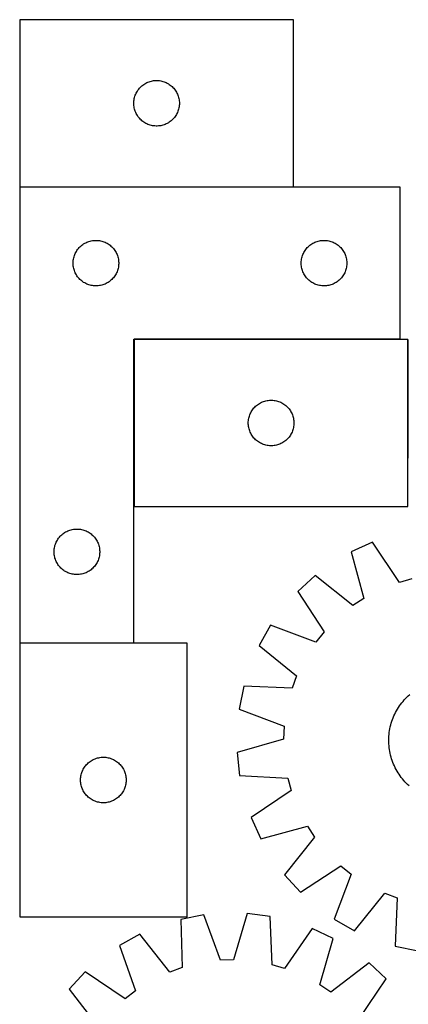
# Model space of a CAD drawing. Header units: millimetres. Extents: x 7 to 1493, y 7 to 2993.
# Tile 4 of 10: x 7 to 262, y 2334 to 2982. Entities that reach past the tile are written whole.
import ezdxf

# ---------------------------------------------------------------- set-up
doc = ezdxf.new("R2010")
doc.units = ezdxf.units.MM
doc.layers.add('COMMON', color=5, linetype='CONTINUOUS', true_color=0x0000ff)
doc.layers.add('CUT', color=7, linetype='CONTINUOUS', true_color=0x000000)

msp = doc.modelspace()

# ---------------------------------------------------------------- linework, layer by layer
at = {"layer": 'COMMON'}
for p, q in [((81.721958, 2771.606206), (81.721958, 2661.606206)), ((256.621958, 2771.706207), (81.821959, 2771.706207)), ((261.92196, 2693.472467), (261.92196, 2771.606206)), ((81.621958, 2571.706207), (6.621958, 2571.706207))]:
    msp.add_line(p, q, dxfattribs=at)
at = {"layer": 'CUT'}
for p, q in [((186.52484, 2982.033021), (6.52484, 2982.033021)), ((6.52484, 2982.033021), (6.52484, 2872.033021)), ((186.52484, 2872.033021), (186.52484, 2982.033021)), ((84.299415, 2935.724337), (84.763043, 2936.342163)), ((84.763043, 2936.342163), (85.257861, 2936.935303)), ((85.257861, 2936.935303), (85.782557, 2937.502183)), ((85.782557, 2937.502183), (86.33574, 2938.041301)), ((86.33574, 2938.041301), (86.915942, 2938.551228)), ((86.915942, 2938.551228), (87.521626, 2939.03061)), ((87.521626, 2939.03061), (88.151184, 2939.478176)), ((88.151184, 2939.478176), (88.802948, 2939.89274)), ((88.802948, 2939.89274), (89.475189, 2940.273203)), ((89.475189, 2940.273203), (90.166124, 2940.618555)), ((90.166124, 2940.618555), (90.873922, 2940.92788)), ((90.873922, 2940.92788), (91.596704, 2941.200359)), ((91.596704, 2941.200359), (92.332555, 2941.435269)), ((92.332555, 2941.435269), (93.079524, 2941.631987)), ((93.079524, 2941.631987), (93.835629, 2941.78999)), ((93.835629, 2941.78999), (94.598865, 2941.908861)), ((94.598865, 2941.908861), (95.367208, 2941.988284)), ((95.367208, 2941.988284), (96.138621, 2942.028048)), ((96.138621, 2942.028048), (96.911059, 2942.028048)), ((96.911059, 2942.028048), (97.682472, 2941.988284)), ((97.682472, 2941.988284), (98.450815, 2941.908861)), ((98.450815, 2941.908861), (99.214051, 2941.78999)), ((99.214051, 2941.78999), (99.970156, 2941.631987)), ((99.970156, 2941.631987), (100.717125, 2941.435269)), ((100.717125, 2941.435269), (101.452976, 2941.200359)), ((101.452976, 2941.200359), (102.175758, 2940.92788)), ((102.175758, 2940.92788), (102.883556, 2940.618555)), ((102.883556, 2940.618555), (103.574491, 2940.273203)), ((103.574491, 2940.273203), (104.246732, 2939.89274)), ((104.246732, 2939.89274), (104.898496, 2939.478176)), ((104.898496, 2939.478176), (105.528054, 2939.03061)), ((105.528054, 2939.03061), (106.133738, 2938.551228)), ((106.133738, 2938.551228), (106.71394, 2938.041301)), ((106.71394, 2938.041301), (107.267123, 2937.502183)), ((107.267123, 2937.502183), (107.791819, 2936.935303)), ((107.791819, 2936.935303), (108.286637, 2936.342163)), ((108.286637, 2936.342163), (108.750265, 2935.724337)), ((81.604342, 2928.575336), (81.703522, 2929.34138)), ((81.703522, 2929.34138), (81.842005, 2930.101302)), ((81.842005, 2930.101302), (82.019424, 2930.853088)), ((82.019424, 2930.853088), (82.235309, 2931.594743)), ((82.235309, 2931.594743), (82.489088, 2932.324302)), ((82.489088, 2932.324302), (82.780086, 2933.03983)), ((82.780086, 2933.03983), (83.107534, 2933.739428)), ((83.107534, 2933.739428), (83.470561, 2934.421242)), ((83.470561, 2934.421242), (83.868207, 2935.083464)), ((83.868207, 2935.083464), (84.299415, 2935.724337)), ((108.750265, 2935.724337), (109.181473, 2935.083464)), ((109.181473, 2935.083464), (109.579119, 2934.421242)), ((109.579119, 2934.421242), (109.942146, 2933.739428)), ((109.942146, 2933.739428), (110.269594, 2933.03983)), ((110.269594, 2933.03983), (110.560592, 2932.324302)), ((110.560592, 2932.324302), (110.814371, 2931.594743)), ((110.814371, 2931.594743), (111.030256, 2930.853088)), ((111.030256, 2930.853088), (111.207675, 2930.101302)), ((111.207675, 2930.101302), (111.346158, 2929.34138)), ((111.346158, 2929.34138), (111.445338, 2928.575336)), ((81.52484, 2927.033021), (81.544729, 2927.805202)), ((81.544729, 2926.26084), (81.52484, 2927.033021)), ((81.544729, 2927.805202), (81.604342, 2928.575336)), ((81.604342, 2925.490706), (81.544729, 2926.26084)), ((81.703522, 2924.724662), (81.604342, 2925.490706)), ((81.842005, 2923.96474), (81.703522, 2924.724662)), ((82.019424, 2923.212954), (81.842005, 2923.96474)), ((82.235309, 2922.471298), (82.019424, 2923.212954)), ((111.030256, 2923.212954), (110.814371, 2922.471298)), ((111.207675, 2923.96474), (111.030256, 2923.212954)), ((111.346158, 2924.724662), (111.207675, 2923.96474)), ((111.445338, 2925.490706), (111.346158, 2924.724662)), ((111.445338, 2928.575336), (111.504951, 2927.805202)), ((111.504951, 2926.26084), (111.445338, 2925.490706)), ((111.504951, 2927.805202), (111.52484, 2927.033021)), ((111.52484, 2927.033021), (111.504951, 2926.26084)), ((82.489088, 2921.74174), (82.235309, 2922.471298)), ((82.780086, 2921.026212), (82.489088, 2921.74174)), ((83.107534, 2920.326614), (82.780086, 2921.026212)), ((83.470561, 2919.6448), (83.107534, 2920.326614)), ((83.868207, 2918.982578), (83.470561, 2919.6448)), ((84.299415, 2918.341704), (83.868207, 2918.982578)), ((84.763043, 2917.723879), (84.299415, 2918.341704)), ((85.257861, 2917.130739), (84.763043, 2917.723879)), ((85.782557, 2916.563859), (85.257861, 2917.130739)), ((86.33574, 2916.02474), (85.782557, 2916.563859)), ((107.267123, 2916.563859), (106.71394, 2916.02474)), ((107.791819, 2917.130739), (107.267123, 2916.563859)), ((108.286637, 2917.723879), (107.791819, 2917.130739)), ((108.750265, 2918.341704), (108.286637, 2917.723879)), ((109.181473, 2918.982578), (108.750265, 2918.341704)), ((109.579119, 2919.6448), (109.181473, 2918.982578)), ((109.942146, 2920.326614), (109.579119, 2919.6448)), ((110.269594, 2921.026212), (109.942146, 2920.326614)), ((110.560592, 2921.74174), (110.269594, 2921.026212)), ((110.814371, 2922.471298), (110.560592, 2921.74174)), ((86.915942, 2915.514814), (86.33574, 2916.02474)), ((87.521626, 2915.035432), (86.915942, 2915.514814)), ((88.151184, 2914.587866), (87.521626, 2915.035432)), ((88.802948, 2914.173302), (88.151184, 2914.587866)), ((89.475189, 2913.792839), (88.802948, 2914.173302)), ((90.166124, 2913.447487), (89.475189, 2913.792839)), ((90.873922, 2913.138161), (90.166124, 2913.447487)), ((91.596704, 2912.865683), (90.873922, 2913.138161)), ((92.332555, 2912.630773), (91.596704, 2912.865683)), ((93.079524, 2912.434055), (92.332555, 2912.630773)), ((93.835629, 2912.276052), (93.079524, 2912.434055)), ((94.598865, 2912.157181), (93.835629, 2912.276052)), ((95.367208, 2912.077758), (94.598865, 2912.157181)), ((96.138621, 2912.037994), (95.367208, 2912.077758)), ((96.911059, 2912.037994), (96.138621, 2912.037994)), ((97.682472, 2912.077758), (96.911059, 2912.037994)), ((98.450815, 2912.157181), (97.682472, 2912.077758)), ((99.214051, 2912.276052), (98.450815, 2912.157181)), ((99.970156, 2912.434055), (99.214051, 2912.276052)), ((100.717125, 2912.630773), (99.970156, 2912.434055)), ((101.452976, 2912.865683), (100.717125, 2912.630773)), ((102.175758, 2913.138161), (101.452976, 2912.865683)), ((102.883556, 2913.447487), (102.175758, 2913.138161)), ((103.574491, 2913.792839), (102.883556, 2913.447487)), ((104.246732, 2914.173302), (103.574491, 2913.792839)), ((104.898496, 2914.587866), (104.246732, 2914.173302)), ((105.528054, 2915.035432), (104.898496, 2914.587866)), ((106.133738, 2915.514814), (105.528054, 2915.035432)), ((106.71394, 2916.02474), (106.133738, 2915.514814)), ((6.52484, 2872.033021), (186.52484, 2872.033021)), ((6.621958, 2871.806207), (6.621958, 2571.806207)), ((256.621958, 2871.806207), (6.621958, 2871.806207)), ((256.621958, 2771.806207), (256.621958, 2871.806207)), ((45.613678, 2831.995307), (46.152796, 2832.54849)), ((46.152796, 2832.54849), (46.719676, 2833.073186)), ((46.719676, 2833.073186), (47.312816, 2833.568004)), ((47.312816, 2833.568004), (47.930642, 2834.031632)), ((47.930642, 2834.031632), (48.571515, 2834.462841)), ((48.571515, 2834.462841), (49.233737, 2834.860486)), ((49.233737, 2834.860486), (49.915551, 2835.223514)), ((49.915551, 2835.223514), (50.61515, 2835.550961)), ((50.61515, 2835.550961), (51.330677, 2835.84196)), ((51.330677, 2835.84196), (52.060236, 2836.095738)), ((52.060236, 2836.095738), (52.801891, 2836.311623)), ((52.801891, 2836.311623), (53.553677, 2836.489043)), ((53.553677, 2836.489043), (54.313599, 2836.627526)), ((54.313599, 2836.627526), (55.079643, 2836.726705)), ((55.079643, 2836.726705), (55.849777, 2836.786319)), ((55.849777, 2836.786319), (56.621958, 2836.806207)), ((56.621958, 2836.806207), (57.394139, 2836.786319)), ((57.394139, 2836.786319), (58.164273, 2836.726705)), ((58.164273, 2836.726705), (58.930317, 2836.627526)), ((58.930317, 2836.627526), (59.690239, 2836.489043)), ((59.690239, 2836.489043), (60.442025, 2836.311623)), ((60.442025, 2836.311623), (61.183681, 2836.095738)), ((61.183681, 2836.095738), (61.913239, 2835.84196)), ((61.913239, 2835.84196), (62.628767, 2835.550961)), ((62.628767, 2835.550961), (63.328365, 2835.223514)), ((63.328365, 2835.223514), (64.010179, 2834.860486)), ((64.010179, 2834.860486), (64.672401, 2834.462841)), ((64.672401, 2834.462841), (65.313275, 2834.031632)), ((65.313275, 2834.031632), (65.9311, 2833.568004)), ((65.9311, 2833.568004), (66.52424, 2833.073186)), ((66.52424, 2833.073186), (67.09112, 2832.54849)), ((67.09112, 2832.54849), (67.630239, 2831.995307)), ((195.613678, 2831.995307), (196.152796, 2832.54849)), ((196.152796, 2832.54849), (196.719676, 2833.073186)), ((196.719676, 2833.073186), (197.312816, 2833.568004)), ((197.312816, 2833.568004), (197.930642, 2834.031632)), ((197.930642, 2834.031632), (198.571515, 2834.462841)), ((198.571515, 2834.462841), (199.233737, 2834.860486)), ((199.233737, 2834.860486), (199.915551, 2835.223514)), ((199.915551, 2835.223514), (200.61515, 2835.550961)), ((200.61515, 2835.550961), (201.330677, 2835.84196)), ((201.330677, 2835.84196), (202.060236, 2836.095738)), ((202.060236, 2836.095738), (202.801891, 2836.311623)), ((202.801891, 2836.311623), (203.553677, 2836.489043)), ((203.553677, 2836.489043), (204.313599, 2836.627526)), ((204.313599, 2836.627526), (205.079643, 2836.726705)), ((205.079643, 2836.726705), (205.849777, 2836.786319)), ((205.849777, 2836.786319), (206.621958, 2836.806207)), ((206.621958, 2836.806207), (207.394139, 2836.786319)), ((207.394139, 2836.786319), (208.164273, 2836.726705)), ((208.164273, 2836.726705), (208.930317, 2836.627526)), ((208.930317, 2836.627526), (209.690239, 2836.489043)), ((209.690239, 2836.489043), (210.442025, 2836.311623)), ((210.442025, 2836.311623), (211.183681, 2836.095738)), ((211.183681, 2836.095738), (211.913239, 2835.84196)), ((211.913239, 2835.84196), (212.628767, 2835.550961)), ((212.628767, 2835.550961), (213.328365, 2835.223514)), ((213.328365, 2835.223514), (214.010179, 2834.860486)), ((214.010179, 2834.860486), (214.672401, 2834.462841)), ((214.672401, 2834.462841), (215.313275, 2834.031632)), ((215.313275, 2834.031632), (215.9311, 2833.568004)), ((215.9311, 2833.568004), (216.52424, 2833.073186)), ((216.52424, 2833.073186), (217.09112, 2832.54849)), ((217.09112, 2832.54849), (217.630239, 2831.995307)), ((42.022993, 2825.251523), (42.21971, 2825.998492)), ((42.21971, 2825.998492), (42.45462, 2826.734343)), ((42.45462, 2826.734343), (42.727099, 2827.457126)), ((42.727099, 2827.457126), (43.036424, 2828.164923)), ((43.036424, 2828.164923), (43.381776, 2828.855858)), ((43.381776, 2828.855858), (43.762239, 2829.528099)), ((43.762239, 2829.528099), (44.176803, 2830.179863)), ((44.176803, 2830.179863), (44.624369, 2830.809422)), ((44.624369, 2830.809422), (45.103751, 2831.415105)), ((45.103751, 2831.415105), (45.613678, 2831.995307)), ((67.630239, 2831.995307), (68.140165, 2831.415105)), ((68.140165, 2831.415105), (68.619547, 2830.809422)), ((68.619547, 2830.809422), (69.067113, 2830.179863)), ((69.067113, 2830.179863), (69.481678, 2829.528099)), ((69.481678, 2829.528099), (69.86214, 2828.855858)), ((69.86214, 2828.855858), (70.207492, 2828.164923)), ((70.207492, 2828.164923), (70.516818, 2827.457126)), ((70.516818, 2827.457126), (70.789297, 2826.734343)), ((70.789297, 2826.734343), (71.024206, 2825.998492)), ((71.024206, 2825.998492), (71.220924, 2825.251523)), ((192.022993, 2825.251523), (192.21971, 2825.998492)), ((192.21971, 2825.998492), (192.45462, 2826.734343)), ((192.45462, 2826.734343), (192.727099, 2827.457126)), ((192.727099, 2827.457126), (193.036424, 2828.164923)), ((193.036424, 2828.164923), (193.381776, 2828.855858)), ((193.381776, 2828.855858), (193.762239, 2829.528099)), ((193.762239, 2829.528099), (194.176803, 2830.179863)), ((194.176803, 2830.179863), (194.624369, 2830.809422)), ((194.624369, 2830.809422), (195.103751, 2831.415105)), ((195.103751, 2831.415105), (195.613678, 2831.995307)), ((217.630239, 2831.995307), (218.140165, 2831.415105)), ((218.140165, 2831.415105), (218.619547, 2830.809422)), ((218.619547, 2830.809422), (219.067113, 2830.179863)), ((219.067113, 2830.179863), (219.481678, 2829.528099)), ((219.481678, 2829.528099), (219.86214, 2828.855858)), ((219.86214, 2828.855858), (220.207492, 2828.164923)), ((220.207492, 2828.164923), (220.516818, 2827.457126)), ((220.516818, 2827.457126), (220.789297, 2826.734343)), ((220.789297, 2826.734343), (221.024206, 2825.998492)), ((221.024206, 2825.998492), (221.220924, 2825.251523)), ((41.626931, 2822.192426), (41.666695, 2822.963839)), ((41.626931, 2821.419989), (41.626931, 2822.192426)), ((41.666695, 2820.648575), (41.626931, 2821.419989)), ((41.666695, 2822.963839), (41.746118, 2823.732183)), ((41.746118, 2819.880232), (41.666695, 2820.648575)), ((41.746118, 2823.732183), (41.864989, 2824.495419)), ((41.864989, 2819.116996), (41.746118, 2819.880232)), ((41.864989, 2824.495419), (42.022993, 2825.251523)), ((42.022993, 2818.360891), (41.864989, 2819.116996)), ((71.220924, 2825.251523), (71.378927, 2824.495419)), ((71.378927, 2819.116996), (71.220924, 2818.360891)), ((71.378927, 2824.495419), (71.497798, 2823.732183)), ((71.497798, 2819.880232), (71.378927, 2819.116996)), ((71.497798, 2823.732183), (71.577221, 2822.963839)), ((71.577221, 2820.648575), (71.497798, 2819.880232)), ((71.577221, 2822.963839), (71.616985, 2822.192426)), ((71.616985, 2821.419989), (71.577221, 2820.648575)), ((71.616985, 2822.192426), (71.616985, 2821.419989)), ((191.626931, 2822.192426), (191.666695, 2822.963839)), ((191.626931, 2821.419989), (191.626931, 2822.192426)), ((191.666695, 2820.648575), (191.626931, 2821.419989)), ((191.666695, 2822.963839), (191.746118, 2823.732183)), ((191.746118, 2819.880232), (191.666695, 2820.648575)), ((191.746118, 2823.732183), (191.864989, 2824.495419)), ((191.864989, 2819.116996), (191.746118, 2819.880232)), ((191.864989, 2824.495419), (192.022993, 2825.251523)), ((192.022993, 2818.360891), (191.864989, 2819.116996)), ((221.220924, 2825.251523), (221.378927, 2824.495419)), ((221.378927, 2819.116996), (221.220924, 2818.360891)), ((221.378927, 2824.495419), (221.497798, 2823.732183)), ((221.497798, 2819.880232), (221.378927, 2819.116996)), ((221.497798, 2823.732183), (221.577221, 2822.963839)), ((221.577221, 2820.648575), (221.497798, 2819.880232)), ((221.577221, 2822.963839), (221.616985, 2822.192426)), ((221.616985, 2821.419989), (221.577221, 2820.648575)), ((221.616985, 2822.192426), (221.616985, 2821.419989)), ((42.21971, 2817.613923), (42.022993, 2818.360891)), ((42.45462, 2816.878072), (42.21971, 2817.613923)), ((42.727099, 2816.155289), (42.45462, 2816.878072)), ((43.036424, 2815.447491), (42.727099, 2816.155289)), ((43.381776, 2814.756556), (43.036424, 2815.447491)), ((43.762239, 2814.084315), (43.381776, 2814.756556)), ((44.176803, 2813.432551), (43.762239, 2814.084315)), ((44.624369, 2812.802993), (44.176803, 2813.432551)), ((45.103751, 2812.19731), (44.624369, 2812.802993)), ((68.619547, 2812.802993), (68.140165, 2812.19731)), ((69.067113, 2813.432551), (68.619547, 2812.802993)), ((69.481678, 2814.084315), (69.067113, 2813.432551)), ((69.86214, 2814.756556), (69.481678, 2814.084315)), ((70.207492, 2815.447491), (69.86214, 2814.756556)), ((70.516818, 2816.155289), (70.207492, 2815.447491)), ((70.789297, 2816.878072), (70.516818, 2816.155289)), ((71.024206, 2817.613923), (70.789297, 2816.878072)), ((71.220924, 2818.360891), (71.024206, 2817.613923)), ((192.21971, 2817.613923), (192.022993, 2818.360891)), ((192.45462, 2816.878072), (192.21971, 2817.613923)), ((192.727099, 2816.155289), (192.45462, 2816.878072)), ((193.036424, 2815.447491), (192.727099, 2816.155289)), ((193.381776, 2814.756556), (193.036424, 2815.447491)), ((193.762239, 2814.084315), (193.381776, 2814.756556)), ((194.176803, 2813.432551), (193.762239, 2814.084315)), ((194.624369, 2812.802993), (194.176803, 2813.432551)), ((195.103751, 2812.19731), (194.624369, 2812.802993)), ((218.619547, 2812.802993), (218.140165, 2812.19731)), ((219.067113, 2813.432551), (218.619547, 2812.802993)), ((219.481678, 2814.084315), (219.067113, 2813.432551)), ((219.86214, 2814.756556), (219.481678, 2814.084315)), ((220.207492, 2815.447491), (219.86214, 2814.756556)), ((220.516818, 2816.155289), (220.207492, 2815.447491)), ((220.789297, 2816.878072), (220.516818, 2816.155289)), ((221.024206, 2817.613923), (220.789297, 2816.878072)), ((221.220924, 2818.360891), (221.024206, 2817.613923)), ((45.613678, 2811.617107), (45.103751, 2812.19731)), ((46.152796, 2811.063924), (45.613678, 2811.617107)), ((46.719676, 2810.539228), (46.152796, 2811.063924)), ((47.312816, 2810.04441), (46.719676, 2810.539228)), ((47.930642, 2809.580782), (47.312816, 2810.04441)), ((48.571515, 2809.149574), (47.930642, 2809.580782)), ((49.233737, 2808.751929), (48.571515, 2809.149574)), ((49.915551, 2808.388901), (49.233737, 2808.751929)), ((50.61515, 2808.061454), (49.915551, 2808.388901)), ((51.330677, 2807.770455), (50.61515, 2808.061454)), ((52.060236, 2807.516677), (51.330677, 2807.770455)), ((52.801891, 2807.300791), (52.060236, 2807.516677)), ((53.553677, 2807.123372), (52.801891, 2807.300791)), ((54.313599, 2806.984889), (53.553677, 2807.123372)), ((55.079643, 2806.885709), (54.313599, 2806.984889)), ((55.849777, 2806.826096), (55.079643, 2806.885709)), ((56.621958, 2806.806207), (55.849777, 2806.826096)), ((57.394139, 2806.826096), (56.621958, 2806.806207)), ((58.164273, 2806.885709), (57.394139, 2806.826096)), ((58.930317, 2806.984889), (58.164273, 2806.885709)), ((59.690239, 2807.123372), (58.930317, 2806.984889)), ((60.442025, 2807.300791), (59.690239, 2807.123372)), ((61.183681, 2807.516677), (60.442025, 2807.300791)), ((61.913239, 2807.770455), (61.183681, 2807.516677)), ((62.628767, 2808.061454), (61.913239, 2807.770455)), ((63.328365, 2808.388901), (62.628767, 2808.061454)), ((64.010179, 2808.751929), (63.328365, 2808.388901)), ((64.672401, 2809.149574), (64.010179, 2808.751929)), ((65.313275, 2809.580782), (64.672401, 2809.149574)), ((65.9311, 2810.04441), (65.313275, 2809.580782)), ((66.52424, 2810.539228), (65.9311, 2810.04441)), ((67.09112, 2811.063924), (66.52424, 2810.539228)), ((67.630239, 2811.617107), (67.09112, 2811.063924)), ((68.140165, 2812.19731), (67.630239, 2811.617107)), ((195.613678, 2811.617107), (195.103751, 2812.19731)), ((196.152796, 2811.063924), (195.613678, 2811.617107)), ((196.719676, 2810.539228), (196.152796, 2811.063924)), ((197.312816, 2810.04441), (196.719676, 2810.539228)), ((197.930642, 2809.580782), (197.312816, 2810.04441)), ((198.571515, 2809.149574), (197.930642, 2809.580782)), ((199.233737, 2808.751929), (198.571515, 2809.149574)), ((199.915551, 2808.388901), (199.233737, 2808.751929)), ((200.61515, 2808.061454), (199.915551, 2808.388901)), ((201.330677, 2807.770455), (200.61515, 2808.061454)), ((202.060236, 2807.516677), (201.330677, 2807.770455)), ((202.801891, 2807.300791), (202.060236, 2807.516677)), ((203.553677, 2807.123372), (202.801891, 2807.300791)), ((204.313599, 2806.984889), (203.553677, 2807.123372)), ((205.079643, 2806.885709), (204.313599, 2806.984889)), ((205.849777, 2806.826096), (205.079643, 2806.885709)), ((206.621958, 2806.806207), (205.849777, 2806.826096)), ((207.394139, 2806.826096), (206.621958, 2806.806207)), ((208.164273, 2806.885709), (207.394139, 2806.826096)), ((208.930317, 2806.984889), (208.164273, 2806.885709)), ((209.690239, 2807.123372), (208.930317, 2806.984889)), ((210.442025, 2807.300791), (209.690239, 2807.123372)), ((211.183681, 2807.516677), (210.442025, 2807.300791)), ((211.913239, 2807.770455), (211.183681, 2807.516677)), ((212.628767, 2808.061454), (211.913239, 2807.770455)), ((213.328365, 2808.388901), (212.628767, 2808.061454)), ((214.010179, 2808.751929), (213.328365, 2808.388901)), ((214.672401, 2809.149574), (214.010179, 2808.751929)), ((215.313275, 2809.580782), (214.672401, 2809.149574)), ((215.9311, 2810.04441), (215.313275, 2809.580782)), ((216.52424, 2810.539228), (215.9311, 2810.04441)), ((217.09112, 2811.063924), (216.52424, 2810.539228)), ((217.630239, 2811.617107), (217.09112, 2811.063924)), ((218.140165, 2812.19731), (217.630239, 2811.617107)), ((81.621958, 2571.806207), (81.621958, 2771.806207)), ((81.621958, 2771.806207), (256.621958, 2771.806207)), ((261.821959, 2771.606206), (81.821959, 2771.606206)), ((81.821959, 2771.606206), (81.821959, 2661.606206)), ((261.821959, 2661.606206), (261.821959, 2771.606206)), ((162.213061, 2728.124413), (162.818745, 2728.603795)), ((162.818745, 2728.603795), (163.448303, 2729.051362)), ((163.448303, 2729.051362), (164.100067, 2729.465926)), ((164.100067, 2729.465926), (164.772308, 2729.846388)), ((164.772308, 2729.846388), (165.463243, 2730.19174)), ((165.463243, 2730.19174), (166.171041, 2730.501066)), ((166.171041, 2730.501066), (166.893823, 2730.773545)), ((166.893823, 2730.773545), (167.629675, 2731.008454)), ((167.629675, 2731.008454), (168.376643, 2731.205172)), ((168.376643, 2731.205172), (169.132748, 2731.363176)), ((169.132748, 2731.363176), (169.895984, 2731.482046)), ((169.895984, 2731.482046), (170.664327, 2731.561469)), ((170.664327, 2731.561469), (171.43574, 2731.601233)), ((171.43574, 2731.601233), (172.208178, 2731.601233)), ((172.208178, 2731.601233), (172.979591, 2731.561469)), ((172.979591, 2731.561469), (173.747934, 2731.482046)), ((173.747934, 2731.482046), (174.511171, 2731.363176)), ((174.511171, 2731.363176), (175.267275, 2731.205172)), ((175.267275, 2731.205172), (176.014244, 2731.008454)), ((176.014244, 2731.008454), (176.750095, 2730.773545)), ((176.750095, 2730.773545), (177.472878, 2730.501066)), ((177.472878, 2730.501066), (178.180675, 2730.19174)), ((178.180675, 2730.19174), (178.87161, 2729.846388)), ((178.87161, 2729.846388), (179.543851, 2729.465926)), ((179.543851, 2729.465926), (180.195615, 2729.051362)), ((180.195615, 2729.051362), (180.825173, 2728.603795)), ((180.825173, 2728.603795), (181.430857, 2728.124413)), ((157.532428, 2721.167929), (157.786207, 2721.897488)), ((157.786207, 2721.897488), (158.077206, 2722.613015)), ((158.077206, 2722.613015), (158.404653, 2723.312613)), ((158.404653, 2723.312613), (158.767681, 2723.994427)), ((158.767681, 2723.994427), (159.165326, 2724.656649)), ((159.165326, 2724.656649), (159.596534, 2725.297523)), ((159.596534, 2725.297523), (160.060162, 2725.915349)), ((160.060162, 2725.915349), (160.55498, 2726.508488)), ((160.55498, 2726.508488), (161.079676, 2727.075369)), ((161.079676, 2727.075369), (161.632859, 2727.614487)), ((161.632859, 2727.614487), (162.213061, 2728.124413)), ((181.430857, 2728.124413), (182.011059, 2727.614487)), ((182.011059, 2727.614487), (182.564242, 2727.075369)), ((182.564242, 2727.075369), (183.088938, 2726.508488)), ((183.088938, 2726.508488), (183.583756, 2725.915349)), ((183.583756, 2725.915349), (184.047384, 2725.297523)), ((184.047384, 2725.297523), (184.478593, 2724.656649)), ((184.478593, 2724.656649), (184.876238, 2723.994427)), ((184.876238, 2723.994427), (185.239265, 2723.312613)), ((185.239265, 2723.312613), (185.566713, 2722.613015)), ((185.566713, 2722.613015), (185.857711, 2721.897488)), ((185.857711, 2721.897488), (186.11149, 2721.167929)), ((156.821959, 2716.606206), (156.841848, 2717.378388)), ((156.841848, 2715.834025), (156.821959, 2716.606206)), ((156.841848, 2717.378388), (156.901461, 2718.148521)), ((156.901461, 2715.063891), (156.841848, 2715.834025)), ((156.901461, 2718.148521), (157.000641, 2718.914565)), ((157.000641, 2718.914565), (157.139124, 2719.674487)), ((157.139124, 2719.674487), (157.316543, 2720.426273)), ((157.316543, 2720.426273), (157.532428, 2721.167929)), ((186.11149, 2721.167929), (186.327375, 2720.426273)), ((186.327375, 2720.426273), (186.504794, 2719.674487)), ((186.504794, 2719.674487), (186.643278, 2718.914565)), ((186.643278, 2718.914565), (186.742457, 2718.148521)), ((186.742457, 2718.148521), (186.80207, 2717.378388)), ((186.80207, 2715.834025), (186.742457, 2715.063891)), ((186.80207, 2717.378388), (186.821959, 2716.606206)), ((186.821959, 2716.606206), (186.80207, 2715.834025)), ((157.000641, 2714.297848), (156.901461, 2715.063891)), ((157.139124, 2713.537925), (157.000641, 2714.297848)), ((157.316543, 2712.78614), (157.139124, 2713.537925)), ((157.532428, 2712.044484), (157.316543, 2712.78614)), ((157.786207, 2711.314925), (157.532428, 2712.044484)), ((158.077206, 2710.599398), (157.786207, 2711.314925)), ((158.404653, 2709.899799), (158.077206, 2710.599398)), ((158.767681, 2709.217985), (158.404653, 2709.899799)), ((159.165326, 2708.555763), (158.767681, 2709.217985)), ((184.876238, 2709.217985), (184.478593, 2708.555763)), ((185.239265, 2709.899799), (184.876238, 2709.217985)), ((185.566713, 2710.599398), (185.239265, 2709.899799)), ((185.857711, 2711.314925), (185.566713, 2710.599398)), ((186.11149, 2712.044484), (185.857711, 2711.314925)), ((186.327375, 2712.78614), (186.11149, 2712.044484)), ((186.504794, 2713.537925), (186.327375, 2712.78614)), ((186.643278, 2714.297848), (186.504794, 2713.537925)), ((186.742457, 2715.063891), (186.643278, 2714.297848)), ((159.596534, 2707.91489), (159.165326, 2708.555763)), ((160.060162, 2707.297064), (159.596534, 2707.91489)), ((160.55498, 2706.703924), (160.060162, 2707.297064)), ((161.079676, 2706.137044), (160.55498, 2706.703924)), ((161.632859, 2705.597926), (161.079676, 2706.137044)), ((162.213061, 2705.088), (161.632859, 2705.597926)), ((162.818745, 2704.608618), (162.213061, 2705.088)), ((163.448303, 2704.161051), (162.818745, 2704.608618)), ((164.100067, 2703.746487), (163.448303, 2704.161051)), ((164.772308, 2703.366024), (164.100067, 2703.746487)), ((165.463243, 2703.020672), (164.772308, 2703.366024)), ((166.171041, 2702.711347), (165.463243, 2703.020672)), ((166.893823, 2702.438868), (166.171041, 2702.711347)), ((167.629675, 2702.203958), (166.893823, 2702.438868)), ((176.750095, 2702.438868), (176.014244, 2702.203958)), ((177.472878, 2702.711347), (176.750095, 2702.438868)), ((178.180675, 2703.020672), (177.472878, 2702.711347)), ((178.87161, 2703.366024), (178.180675, 2703.020672)), ((179.543851, 2703.746487), (178.87161, 2703.366024)), ((180.195615, 2704.161051), (179.543851, 2703.746487)), ((180.825173, 2704.608618), (180.195615, 2704.161051)), ((181.430857, 2705.088), (180.825173, 2704.608618)), ((182.011059, 2705.597926), (181.430857, 2705.088)), ((182.564242, 2706.137044), (182.011059, 2705.597926)), ((183.088938, 2706.703924), (182.564242, 2706.137044)), ((183.583756, 2707.297064), (183.088938, 2706.703924)), ((184.047384, 2707.91489), (183.583756, 2707.297064)), ((184.478593, 2708.555763), (184.047384, 2707.91489)), ((168.376643, 2702.007241), (167.629675, 2702.203958)), ((169.132748, 2701.849237), (168.376643, 2702.007241)), ((169.895984, 2701.730366), (169.132748, 2701.849237)), ((170.664327, 2701.650943), (169.895984, 2701.730366)), ((171.43574, 2701.611179), (170.664327, 2701.650943)), ((172.208178, 2701.611179), (171.43574, 2701.611179)), ((172.979591, 2701.650943), (172.208178, 2701.611179)), ((173.747934, 2701.730366), (172.979591, 2701.650943)), ((174.511171, 2701.849237), (173.747934, 2701.730366)), ((175.267275, 2702.007241), (174.511171, 2701.849237)), ((176.014244, 2702.203958), (175.267275, 2702.007241)), ((81.821959, 2661.606206), (261.821959, 2661.606206)), ((35.430642, 2644.031632), (36.071515, 2644.462841)), ((36.071515, 2644.462841), (36.733737, 2644.860486)), ((36.733737, 2644.860486), (37.415551, 2645.223514)), ((37.415551, 2645.223514), (38.11515, 2645.550961)), ((38.11515, 2645.550961), (38.830677, 2645.84196)), ((38.830677, 2645.84196), (39.560236, 2646.095738)), ((39.560236, 2646.095738), (40.301891, 2646.311623)), ((40.301891, 2646.311623), (41.053677, 2646.489043)), ((41.053677, 2646.489043), (41.813599, 2646.627526)), ((41.813599, 2646.627526), (42.579643, 2646.726705)), ((42.579643, 2646.726705), (43.349777, 2646.786319)), ((43.349777, 2646.786319), (44.121958, 2646.806207)), ((44.121958, 2646.806207), (44.894139, 2646.786319)), ((44.894139, 2646.786319), (45.664273, 2646.726705)), ((45.664273, 2646.726705), (46.430317, 2646.627526)), ((46.430317, 2646.627526), (47.190239, 2646.489043)), ((47.190239, 2646.489043), (47.942025, 2646.311623)), ((47.942025, 2646.311623), (48.683681, 2646.095738)), ((48.683681, 2646.095738), (49.413239, 2645.84196)), ((49.413239, 2645.84196), (50.128767, 2645.550961)), ((50.128767, 2645.550961), (50.828365, 2645.223514)), ((50.828365, 2645.223514), (51.510179, 2644.860486)), ((51.510179, 2644.860486), (52.172401, 2644.462841)), ((52.172401, 2644.462841), (52.813275, 2644.031632)), ((30.227099, 2637.457126), (30.536424, 2638.164923)), ((30.536424, 2638.164923), (30.881776, 2638.855858)), ((30.881776, 2638.855858), (31.262239, 2639.528099)), ((31.262239, 2639.528099), (31.676803, 2640.179863)), ((31.676803, 2640.179863), (32.124369, 2640.809422)), ((32.124369, 2640.809422), (32.603751, 2641.415105)), ((32.603751, 2641.415105), (33.113678, 2641.995307)), ((33.113678, 2641.995307), (33.652796, 2642.54849)), ((33.652796, 2642.54849), (34.219676, 2643.073186)), ((34.219676, 2643.073186), (34.812816, 2643.568004)), ((34.812816, 2643.568004), (35.430642, 2644.031632)), ((52.813275, 2644.031632), (53.4311, 2643.568004)), ((53.4311, 2643.568004), (54.02424, 2643.073186)), ((54.02424, 2643.073186), (54.59112, 2642.54849)), ((54.59112, 2642.54849), (55.130239, 2641.995307)), ((55.130239, 2641.995307), (55.640165, 2641.415105)), ((55.640165, 2641.415105), (56.119547, 2640.809422)), ((56.119547, 2640.809422), (56.567113, 2640.179863)), ((56.567113, 2640.179863), (56.981678, 2639.528099)), ((56.981678, 2639.528099), (57.36214, 2638.855858)), ((57.36214, 2638.855858), (57.707492, 2638.164923)), ((57.707492, 2638.164923), (58.016818, 2637.457126)), ((238.568031, 2638.147249), (224.550047, 2631.804799)), ((256.174104, 2611.708623), (238.568031, 2638.147249)), ((29.126931, 2632.192426), (29.166695, 2632.963839)), ((29.126931, 2631.419989), (29.126931, 2632.192426)), ((29.166695, 2630.648575), (29.126931, 2631.419989)), ((29.166695, 2632.963839), (29.246118, 2633.732183)), ((29.246118, 2633.732183), (29.364989, 2634.495419)), ((29.364989, 2634.495419), (29.522993, 2635.251523)), ((29.522993, 2635.251523), (29.71971, 2635.998492)), ((29.71971, 2635.998492), (29.95462, 2636.734343)), ((29.95462, 2636.734343), (30.227099, 2637.457126)), ((58.016818, 2637.457126), (58.289297, 2636.734343)), ((58.289297, 2636.734343), (58.524206, 2635.998492)), ((58.524206, 2635.998492), (58.720924, 2635.251523)), ((58.720924, 2635.251523), (58.878927, 2634.495419)), ((58.878927, 2634.495419), (58.997798, 2633.732183)), ((58.997798, 2633.732183), (59.077221, 2632.963839)), ((59.077221, 2632.963839), (59.116985, 2632.192426)), ((59.116985, 2631.419989), (59.077221, 2630.648575)), ((59.116985, 2632.192426), (59.116985, 2631.419989)), ((224.550047, 2631.804799), (232.786426, 2601.126845)), ((29.246118, 2629.880232), (29.166695, 2630.648575)), ((29.364989, 2629.116996), (29.246118, 2629.880232)), ((29.522993, 2628.360891), (29.364989, 2629.116996)), ((29.71971, 2627.613923), (29.522993, 2628.360891)), ((29.95462, 2626.878072), (29.71971, 2627.613923)), ((30.227099, 2626.155289), (29.95462, 2626.878072)), ((30.536424, 2625.447491), (30.227099, 2626.155289)), ((30.881776, 2624.756556), (30.536424, 2625.447491)), ((31.262239, 2624.084315), (30.881776, 2624.756556)), ((57.36214, 2624.756556), (56.981678, 2624.084315)), ((57.707492, 2625.447491), (57.36214, 2624.756556)), ((58.016818, 2626.155289), (57.707492, 2625.447491)), ((58.289297, 2626.878072), (58.016818, 2626.155289)), ((58.524206, 2627.613923), (58.289297, 2626.878072)), ((58.720924, 2628.360891), (58.524206, 2627.613923)), ((58.878927, 2629.116996), (58.720924, 2628.360891)), ((58.997798, 2629.880232), (58.878927, 2629.116996)), ((59.077221, 2630.648575), (58.997798, 2629.880232)), ((31.676803, 2623.432551), (31.262239, 2624.084315)), ((32.124369, 2622.802993), (31.676803, 2623.432551)), ((32.603751, 2622.19731), (32.124369, 2622.802993)), ((33.113678, 2621.617107), (32.603751, 2622.19731)), ((33.652796, 2621.063924), (33.113678, 2621.617107)), ((34.219676, 2620.539228), (33.652796, 2621.063924)), ((34.812816, 2620.04441), (34.219676, 2620.539228)), ((35.430642, 2619.580782), (34.812816, 2620.04441)), ((36.071515, 2619.149574), (35.430642, 2619.580782)), ((36.733737, 2618.751929), (36.071515, 2619.149574)), ((37.415551, 2618.388901), (36.733737, 2618.751929)), ((38.11515, 2618.061454), (37.415551, 2618.388901)), ((50.828365, 2618.388901), (50.128767, 2618.061454)), ((51.510179, 2618.751929), (50.828365, 2618.388901)), ((52.172401, 2619.149574), (51.510179, 2618.751929)), ((52.813275, 2619.580782), (52.172401, 2619.149574)), ((53.4311, 2620.04441), (52.813275, 2619.580782)), ((54.02424, 2620.539228), (53.4311, 2620.04441)), ((54.59112, 2621.063924), (54.02424, 2620.539228)), ((55.130239, 2621.617107), (54.59112, 2621.063924)), ((55.640165, 2622.19731), (55.130239, 2621.617107)), ((56.119547, 2622.802993), (55.640165, 2622.19731)), ((56.567113, 2623.432551), (56.119547, 2622.802993)), ((56.981678, 2624.084315), (56.567113, 2623.432551)), ((38.830677, 2617.770455), (38.11515, 2618.061454)), ((39.560236, 2617.516677), (38.830677, 2617.770455)), ((40.301891, 2617.300791), (39.560236, 2617.516677)), ((41.053677, 2617.123372), (40.301891, 2617.300791)), ((41.813599, 2616.984889), (41.053677, 2617.123372)), ((42.579643, 2616.885709), (41.813599, 2616.984889)), ((43.349777, 2616.826096), (42.579643, 2616.885709)), ((44.121958, 2616.806207), (43.349777, 2616.826096)), ((44.894139, 2616.826096), (44.121958, 2616.806207)), ((45.664273, 2616.885709), (44.894139, 2616.826096)), ((46.430317, 2616.984889), (45.664273, 2616.885709)), ((47.190239, 2617.123372), (46.430317, 2616.984889)), ((47.942025, 2617.300791), (47.190239, 2617.123372)), ((48.683681, 2617.516677), (47.942025, 2617.300791)), ((49.413239, 2617.770455), (48.683681, 2617.516677)), ((50.128767, 2618.061454), (49.413239, 2617.770455)), ((200.709223, 2616.117832), (189.337253, 2605.754008)), ((225.623578, 2596.41378), (200.709223, 2616.117832)), ((264.442795, 2613.977573), (256.174104, 2611.708623)), ((189.337253, 2605.754008), (206.650524, 2579.122722)), ((232.786426, 2601.126845), (225.623578, 2596.41378)), ((171.510821, 2583.467596), (163.898033, 2570.096882)), ((201.294668, 2572.426889), (171.510821, 2583.467596)), ((206.650524, 2579.122722), (201.294668, 2572.426889)), ((6.529226, 2571.606206), (6.529226, 2391.606206)), ((116.529226, 2571.606206), (6.529226, 2571.606206)), ((6.621958, 2571.806207), (81.621958, 2571.806207)), ((116.529226, 2391.606206), (116.529226, 2571.606206)), ((163.898033, 2570.096882), (188.593452, 2550.119118)), ((188.593452, 2550.119118), (185.568856, 2542.095952)), ((153.830969, 2543.392574), (150.722555, 2528.323788)), ((185.568856, 2542.095952), (153.830969, 2543.392574)), ((258.543486, 2533.331476), (259.366316, 2534.28119)), ((259.366316, 2534.28119), (260.218572, 2535.20459)), ((260.218572, 2535.20459), (261.099411, 2536.100764)), ((261.099411, 2536.100764), (262.007966, 2536.968828)), ((262.007966, 2536.968828), (262.943339, 2537.807926)), ((150.722555, 2528.323788), (180.382762, 2516.95511)), ((254.267777, 2527.134774), (254.898074, 2528.221849)), ((254.898074, 2528.221849), (255.562206, 2529.28859)), ((255.562206, 2529.28859), (256.259517, 2530.333943)), ((256.259517, 2530.333943), (256.98932, 2531.356878)), ((256.98932, 2531.356878), (257.750893, 2532.356384)), ((257.750893, 2532.356384), (258.543486, 2533.331476)), ((251.228949, 2520.246645), (251.644384, 2521.432571)), ((251.644384, 2521.432571), (252.096865, 2522.604863)), ((252.096865, 2522.604863), (252.585945, 2523.762363)), ((252.585945, 2523.762363), (253.111142, 2524.90393)), ((253.111142, 2524.90393), (253.671937, 2526.028437)), ((253.671937, 2526.028437), (254.267777, 2527.134774)), ((180.382762, 2516.95511), (179.985496, 2508.389975)), ((249.72051, 2514.153869), (249.94531, 2515.390182)), ((249.94531, 2515.390182), (250.208834, 2516.618825)), ((250.208834, 2516.618825), (250.51082, 2517.838584)), ((250.51082, 2517.838584), (250.85097, 2519.048255)), ((250.85097, 2519.048255), (251.228949, 2520.246645)), ((179.985496, 2508.389975), (149.400292, 2499.815589)), ((249.183762, 2507.900133), (249.212393, 2509.156392)), ((249.212393, 2509.156392), (249.28047, 2510.411132)), ((249.28047, 2510.411132), (249.387925, 2511.663115)), ((249.387925, 2511.663115), (249.534654, 2512.911104)), ((249.534654, 2512.911104), (249.72051, 2514.153869)), ((249.194605, 2506.643594), (249.183762, 2507.900133)), ((249.244912, 2505.388016), (249.194605, 2506.643594)), ((249.334633, 2504.134638), (249.244912, 2505.388016)), ((249.463678, 2502.884696), (249.334633, 2504.134638)), ((249.631922, 2501.639425), (249.463678, 2502.884696)), ((249.839198, 2500.400053), (249.631922, 2501.639425)), ((54.822819, 2495.023513), (55.522417, 2495.35096)), ((55.522417, 2495.35096), (56.237945, 2495.641959)), ((56.237945, 2495.641959), (56.967503, 2495.895737)), ((56.967503, 2495.895737), (57.709159, 2496.111622)), ((57.709159, 2496.111622), (58.460945, 2496.289042)), ((58.460945, 2496.289042), (59.220867, 2496.427525)), ((59.220867, 2496.427525), (59.986911, 2496.526704)), ((59.986911, 2496.526704), (60.757045, 2496.586318)), ((60.757045, 2496.586318), (61.529226, 2496.606206)), ((61.529226, 2496.606206), (62.301407, 2496.586318)), ((62.301407, 2496.586318), (63.071541, 2496.526704)), ((63.071541, 2496.526704), (63.837585, 2496.427525)), ((63.837585, 2496.427525), (64.597507, 2496.289042)), ((64.597507, 2496.289042), (65.349293, 2496.111622)), ((65.349293, 2496.111622), (66.090948, 2495.895737)), ((66.090948, 2495.895737), (66.820507, 2495.641959)), ((66.820507, 2495.641959), (67.536035, 2495.35096)), ((67.536035, 2495.35096), (68.235633, 2495.023513)), ((149.400292, 2499.815589), (151.100526, 2484.523769)), ((250.085301, 2499.167803), (249.839198, 2500.400053)), ((250.369989, 2497.943891), (250.085301, 2499.167803)), ((250.69298, 2496.729526), (250.369989, 2497.943891)), ((251.053955, 2495.525905), (250.69298, 2496.729526)), ((251.45256, 2494.334216), (251.053955, 2495.525905)), ((47.943692, 2487.964922), (48.289044, 2488.655857)), ((48.289044, 2488.655857), (48.669507, 2489.328098)), ((48.669507, 2489.328098), (49.084071, 2489.979862)), ((49.084071, 2489.979862), (49.531637, 2490.609421)), ((49.531637, 2490.609421), (50.011019, 2491.215104)), ((50.011019, 2491.215104), (50.520945, 2491.795306)), ((50.520945, 2491.795306), (51.060064, 2492.348489)), ((51.060064, 2492.348489), (51.626944, 2492.873185)), ((51.626944, 2492.873185), (52.220084, 2493.368003)), ((52.220084, 2493.368003), (52.83791, 2493.831631)), ((52.83791, 2493.831631), (53.478783, 2494.26284)), ((53.478783, 2494.26284), (54.141005, 2494.660485)), ((54.141005, 2494.660485), (54.822819, 2495.023513)), ((68.235633, 2495.023513), (68.917447, 2494.660485)), ((68.917447, 2494.660485), (69.579669, 2494.26284)), ((69.579669, 2494.26284), (70.220542, 2493.831631)), ((70.220542, 2493.831631), (70.838368, 2493.368003)), ((70.838368, 2493.368003), (71.431508, 2492.873185)), ((71.431508, 2492.873185), (71.998388, 2492.348489)), ((71.998388, 2492.348489), (72.537506, 2491.795306)), ((72.537506, 2491.795306), (73.047433, 2491.215104)), ((73.047433, 2491.215104), (73.526815, 2490.609421)), ((73.526815, 2490.609421), (73.974381, 2489.979862)), ((73.974381, 2489.979862), (74.388945, 2489.328098)), ((74.388945, 2489.328098), (74.769408, 2488.655857)), ((74.769408, 2488.655857), (75.11476, 2487.964922)), ((251.888399, 2493.155636), (251.45256, 2494.334216)), ((252.361044, 2491.991328), (251.888399, 2493.155636)), ((252.870027, 2490.84244), (252.361044, 2491.991328)), ((253.414846, 2489.710107), (252.870027, 2490.84244)), ((253.994964, 2488.595446), (253.414846, 2489.710107)), ((254.609809, 2487.499556), (253.994964, 2488.595446)), ((46.534199, 2481.992425), (46.573963, 2482.763838)), ((46.573963, 2482.763838), (46.653386, 2483.532182)), ((46.653386, 2483.532182), (46.772257, 2484.295418)), ((46.772257, 2484.295418), (46.93026, 2485.051522)), ((46.93026, 2485.051522), (47.126978, 2485.798491)), ((47.126978, 2485.798491), (47.361888, 2486.534342)), ((47.361888, 2486.534342), (47.634366, 2487.257125)), ((47.634366, 2487.257125), (47.943692, 2487.964922)), ((75.11476, 2487.964922), (75.424086, 2487.257125)), ((75.424086, 2487.257125), (75.696564, 2486.534342)), ((75.696564, 2486.534342), (75.931474, 2485.798491)), ((75.931474, 2485.798491), (76.128192, 2485.051522)), ((76.128192, 2485.051522), (76.286195, 2484.295418)), ((76.286195, 2484.295418), (76.405066, 2483.532182)), ((76.405066, 2483.532182), (76.484489, 2482.763838)), ((76.484489, 2482.763838), (76.524253, 2481.992425)), ((151.100526, 2484.523769), (182.822174, 2482.877022)), ((182.822174, 2482.877022), (185.091124, 2474.608332)), ((255.258772, 2486.42352), (254.609809, 2487.499556)), ((255.941214, 2485.3684), (255.258772, 2486.42352)), ((256.656462, 2484.335236), (255.941214, 2485.3684)), ((257.403809, 2483.325048), (256.656462, 2484.335236)), ((258.182519, 2482.338834), (257.403809, 2483.325048)), ((258.991821, 2481.377566), (258.182519, 2482.338834)), ((46.534199, 2481.219988), (46.534199, 2481.992425)), ((46.573963, 2480.448574), (46.534199, 2481.219988)), ((46.653386, 2479.680231), (46.573963, 2480.448574)), ((46.772257, 2478.916995), (46.653386, 2479.680231)), ((46.93026, 2478.16089), (46.772257, 2478.916995)), ((47.126978, 2477.413922), (46.93026, 2478.16089)), ((47.361888, 2476.678071), (47.126978, 2477.413922)), ((47.634366, 2475.955288), (47.361888, 2476.678071)), ((47.943692, 2475.24749), (47.634366, 2475.955288)), ((75.424086, 2475.955288), (75.11476, 2475.24749)), ((75.696564, 2476.678071), (75.424086, 2475.955288)), ((75.931474, 2477.413922), (75.696564, 2476.678071)), ((76.128192, 2478.16089), (75.931474, 2477.413922)), ((76.286195, 2478.916995), (76.128192, 2478.16089)), ((76.405066, 2479.680231), (76.286195, 2478.916995)), ((76.484489, 2480.448574), (76.405066, 2479.680231)), ((76.524253, 2481.219988), (76.484489, 2480.448574)), ((76.524253, 2481.992425), (76.524253, 2481.219988)), ((259.830919, 2480.442193), (258.991821, 2481.377566)), ((260.698983, 2479.533639), (259.830919, 2480.442193)), ((261.595157, 2478.652799), (260.698983, 2479.533639)), ((262.518557, 2477.800544), (261.595157, 2478.652799)), ((48.289044, 2474.556555), (47.943692, 2475.24749)), ((48.669507, 2473.884314), (48.289044, 2474.556555)), ((49.084071, 2473.23255), (48.669507, 2473.884314)), ((49.531637, 2472.602992), (49.084071, 2473.23255)), ((50.011019, 2471.997309), (49.531637, 2472.602992)), ((50.520945, 2471.417106), (50.011019, 2471.997309)), ((51.060064, 2470.863923), (50.520945, 2471.417106)), ((51.626944, 2470.339227), (51.060064, 2470.863923)), ((52.220084, 2469.844409), (51.626944, 2470.339227)), ((52.83791, 2469.380781), (52.220084, 2469.844409)), ((53.478783, 2468.949573), (52.83791, 2469.380781)), ((70.220542, 2469.380781), (69.579669, 2468.949573)), ((70.838368, 2469.844409), (70.220542, 2469.380781)), ((71.431508, 2470.339227), (70.838368, 2469.844409)), ((71.998388, 2470.863923), (71.431508, 2470.339227)), ((72.537506, 2471.417106), (71.998388, 2470.863923)), ((73.047433, 2471.997309), (72.537506, 2471.417106)), ((73.526815, 2472.602992), (73.047433, 2471.997309)), ((73.974381, 2473.23255), (73.526815, 2472.602992)), ((74.388945, 2473.884314), (73.974381, 2473.23255)), ((74.769408, 2474.556555), (74.388945, 2473.884314)), ((75.11476, 2475.24749), (74.769408, 2474.556555)), ((185.091124, 2474.608332), (158.652498, 2457.002259)), ((54.141005, 2468.551928), (53.478783, 2468.949573)), ((54.822819, 2468.1889), (54.141005, 2468.551928)), ((55.522417, 2467.861453), (54.822819, 2468.1889)), ((56.237945, 2467.570454), (55.522417, 2467.861453)), ((56.967503, 2467.316676), (56.237945, 2467.570454)), ((57.709159, 2467.10079), (56.967503, 2467.316676)), ((58.460945, 2466.923371), (57.709159, 2467.10079)), ((59.220867, 2466.784888), (58.460945, 2466.923371)), ((59.986911, 2466.685708), (59.220867, 2466.784888)), ((60.757045, 2466.626095), (59.986911, 2466.685708)), ((61.529226, 2466.606206), (60.757045, 2466.626095)), ((62.301407, 2466.626095), (61.529226, 2466.606206)), ((63.071541, 2466.685708), (62.301407, 2466.626095)), ((63.837585, 2466.784888), (63.071541, 2466.685708)), ((64.597507, 2466.923371), (63.837585, 2466.784888)), ((65.349293, 2467.10079), (64.597507, 2466.923371)), ((66.090948, 2467.316676), (65.349293, 2467.10079)), ((66.820507, 2467.570454), (66.090948, 2467.316676)), ((67.536035, 2467.861453), (66.820507, 2467.570454)), ((68.235633, 2468.1889), (67.536035, 2467.861453)), ((68.917447, 2468.551928), (68.235633, 2468.1889)), ((69.579669, 2468.949573), (68.917447, 2468.551928)), ((158.652498, 2457.002259), (164.994949, 2442.984275)), ((164.994949, 2442.984275), (195.672902, 2451.220654)), ((195.672902, 2451.220654), (200.385967, 2444.057806)), ((200.385967, 2444.057806), (180.681915, 2419.143451)), ((191.045739, 2407.771481), (217.677026, 2425.084751)), ((217.677026, 2425.084751), (224.372858, 2419.728896)), ((180.681915, 2419.143451), (191.045739, 2407.771481)), ((224.372858, 2419.728896), (213.332151, 2389.945049)), ((226.702865, 2382.332261), (246.680629, 2407.027679)), ((246.680629, 2407.027679), (254.703795, 2404.003084)), ((254.703795, 2404.003084), (253.407173, 2372.265196)), ((6.529226, 2391.606206), (116.529226, 2391.606206)), ((127.505726, 2392.75802), (112.394406, 2389.863447)), ((138.45297, 2362.939694), (127.505726, 2392.75802)), ((156.0298, 2393.676182), (147.022875, 2363.215551)), ((171.295991, 2391.75943), (156.0298, 2393.676182)), ((172.49307, 2360.017632), (171.295991, 2391.75943)), ((112.394406, 2389.863447), (113.241164, 2358.110372)), ((213.332151, 2389.945049), (226.702865, 2382.332261)), ((85.550127, 2380.175799), (72.07288, 2372.753242)), ((105.175944, 2355.19977), (85.550127, 2380.175799)), ((198.707726, 2383.81823), (180.728779, 2357.631741)), ((212.634428, 2377.277778), (198.707726, 2383.81823)), ((72.07288, 2372.753242), (82.690435, 2342.815936)), ((203.964162, 2346.719617), (212.634428, 2377.277778)), ((253.407173, 2372.265196), (268.475959, 2369.156782)), ((147.022875, 2363.215551), (138.45297, 2362.939694)), ((180.728779, 2357.631741), (172.49307, 2360.017632)), ((236.25057, 2361.254557), (211.059505, 2341.905526)), ((247.474541, 2350.73063), (236.25057, 2361.254557)), ((49.536101, 2355.244403), (39.012174, 2344.020433)), ((75.91938, 2337.555499), (49.536101, 2355.244403)), ((113.241164, 2358.110372), (105.175944, 2355.19977)), ((211.059505, 2341.905526), (203.964162, 2346.719617)), ((229.785637, 2324.34735), (247.474541, 2350.73063)), ((39.012174, 2344.020433), (58.361205, 2318.829368)), ((82.690435, 2342.815936), (75.91938, 2337.555499))]:
    msp.add_line(p, q, dxfattribs=at)

doc.saveas('drawing.dxf')
